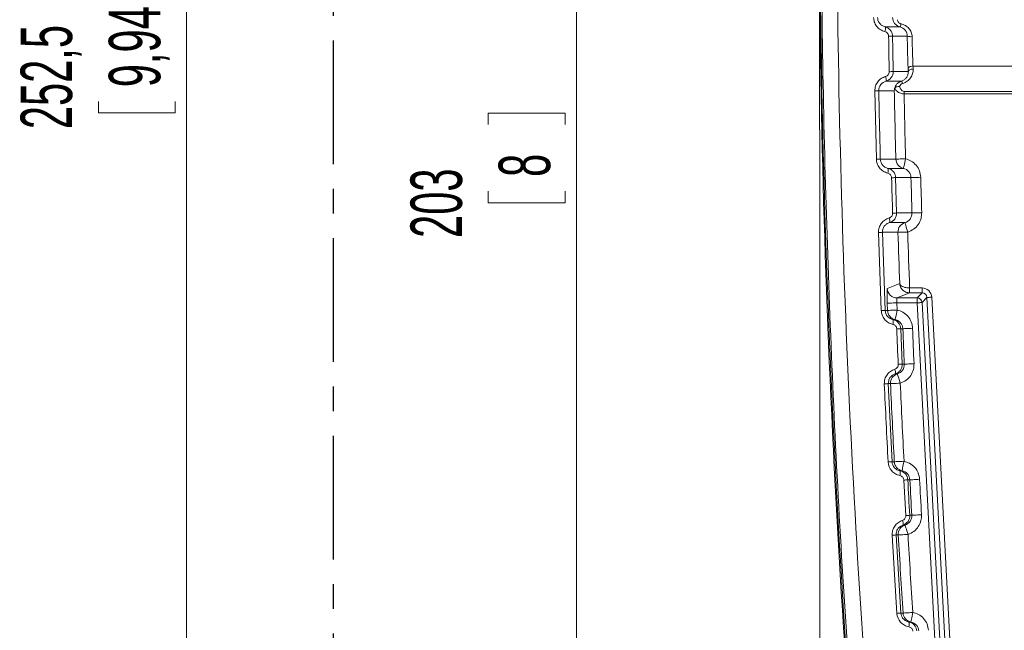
# Model space of a CAD drawing. Header units: millimetres. Extents: x 0 to 594, y 0 to 420.
# Tile 15 of 70: x 231 to 281, y 171 to 202. Entities that reach past the tile are written whole.
import ezdxf

# ---------------------------------------------------------------- set-up
doc = ezdxf.new("R2010")
doc.units = ezdxf.units.MM
doc.linetypes.add('CENTER', pattern=[10.16, 6.35, -1.27, 1.27, -1.27])
doc.styles.add('SLDTEXTSTYLE1', font='TXT', dxfattribs={"width": 0.605})
doc.dimstyles.new('SLDDIMSTYLE1', dxfattribs={"dimtxt": 2.568319, "dimasz": 3.3, "dimexe": 0, "dimexo": 0.0625, "dimgap": 0.64208, "dimtad": 1, "dimdec": 3, "dimlfac": 2, "dimrnd": 1e-09, "dimzin": 12, "dimdsep": 46, "dimtxsty": 'SLDTEXTSTYLE1', "dimsah": 1, "dimcen": 0.09, "dimadec": 0, "dimazin": 3, "dimtfac": 1, "dimtdec": 1, "dimtofl": 0, "dimtmove": 0, "dimatfit": 3, "dimfxl": 1, "dimfrac": 2, "dimtolj": 1, "dimtzin": 12, "dimarcsym": 0})
doc.dimstyles.new('SLDDIMSTYLE2', dxfattribs={"dimtxt": 2.568319, "dimasz": 3.3, "dimexe": 0, "dimexo": 0.0625, "dimgap": 0.64208, "dimtad": 1, "dimdec": 3, "dimlfac": 2, "dimrnd": 1e-09, "dimzin": 12, "dimdsep": 46, "dimtxsty": 'SLDTEXTSTYLE1', "dimsah": 1, "dimcen": 0.09, "dimadec": 0, "dimazin": 3, "dimtfac": 1, "dimtdec": 1, "dimtofl": 0, "dimtmove": 0, "dimatfit": 3, "dimfxl": 1, "dimfrac": 2, "dimtolj": 1, "dimtzin": 12, "dimarcsym": 0})
doc.dimstyles.new('SLDDIMSTYLE5', dxfattribs={"dimtxt": 2.568319, "dimasz": 3.3, "dimexe": 0, "dimexo": 0.0625, "dimgap": 0.64208, "dimtad": 1, "dimdec": 3, "dimlfac": 2, "dimrnd": 1e-09, "dimzin": 12, "dimdsep": 46, "dimtxsty": 'SLDTEXTSTYLE1', "dimsah": 1, "dimcen": 0.09, "dimadec": 0, "dimazin": 3, "dimtfac": 1, "dimtdec": 1, "dimtofl": 0, "dimtmove": 0, "dimatfit": 3, "dimfxl": 1, "dimfrac": 2, "dimtolj": 1, "dimtzin": 12, "dimarcsym": 0})

# ---------------------------------------------------------------- blocks, each defined once
blk = doc.blocks.new('*D12')
at = {"color": 7, "linetype": 'Continuous', "lineweight": 0}
for p, q in [((271.889, 196.238), (271.889, 108.735)), ((253.852, 114.267), (253.264, 114.267)), ((253.264, 114.267), (253.264, 110.323)), ((257.282, 114.267), (257.87, 114.267)), ((257.87, 114.267), (257.87, 110.323)), ((253.264, 110.323), (253.852, 110.323)), ((257.87, 110.323), (257.282, 110.323)), ((271.889, 109.735), (246.889, 109.735))]:
    blk.add_line(p, q, dxfattribs=at)
for points in [[(246.889, 109.735), (250.189, 109.235), (250.189, 110.235)], [(271.889, 109.735), (268.589, 110.235), (268.589, 109.235)]]:
    blk.add_solid(points, dxfattribs=at)
at = {"color": 7, "linetype": 'Continuous', "lineweight": 0, "attachment_point": 1, "rotation": 0, "style": 'SLDTEXTSTYLE1'}
for s, insert, char_height in [('50', (252.431, 118.266, 0.05), 2.6458), ('min.', (259.695, 118.266, 0.05), 2.6458), ('min.', (259.303, 113.733, 0.05), 2.6458), ('2', (254.587, 113.733, 0.05), 2.646)]:
    blk.add_mtext(s, dxfattribs=dict(at, insert=insert, char_height=char_height))
blk = doc.blocks.new('*D13')
at = {"color": 7, "linetype": 'Continuous', "lineweight": 0}
for p, q in [((356.066, 264.449), (238.349, 264.449)), ((239.349, 264.449), (239.349, 139.275)), ((234.816, 206.027), (234.816, 206.615)), ((234.816, 206.615), (238.761, 206.615)), ((238.761, 206.615), (238.761, 206.027)), ((234.816, 197.697), (234.816, 197.109)), ((238.761, 197.109), (238.761, 197.697)), ((234.816, 197.109), (238.761, 197.109)), ((290.17, 139.275), (238.349, 139.275))]:
    blk.add_line(p, q, dxfattribs=at)
for points in [[(239.349, 264.449), (238.849, 261.149), (239.849, 261.149)], [(239.349, 139.275), (239.849, 142.575), (238.849, 142.575)]]:
    blk.add_solid(points, dxfattribs=at)
at = {"color": 7, "linetype": 'Continuous', "lineweight": 0, "char_height": 2.6458, "attachment_point": 1, "rotation": 90, "style": 'SLDTEXTSTYLE1'}
for s, insert in [('252,5', (230.818, 196.276, 0.05)), ('9,94', (235.35, 198.432, 0.05))]:
    blk.add_mtext(s, dxfattribs=dict(at, insert=insert))
blk = doc.blocks.new('*D17')
at = {"color": 7, "linetype": 'Continuous', "lineweight": 0}
for p, q in [((414.293, 245.752), (258.389, 245.752)), ((259.389, 143.848), (259.389, 245.752)), ((254.856, 196.515), (254.856, 197.103)), ((254.856, 197.103), (258.801, 197.103)), ((258.801, 197.103), (258.801, 196.515)), ((254.856, 193.085), (254.856, 192.497)), ((258.801, 192.497), (258.801, 193.085)), ((254.856, 192.497), (258.801, 192.497)), ((414.293, 143.848), (258.389, 143.848))]:
    blk.add_line(p, q, dxfattribs=at)
for points in [[(259.389, 245.752), (258.889, 242.452), (259.889, 242.452)], [(259.389, 143.848), (259.889, 147.148), (258.889, 147.148)]]:
    blk.add_solid(points, dxfattribs=at)
at = {"color": 7, "linetype": 'Continuous', "lineweight": 0, "attachment_point": 1, "rotation": 90, "style": 'SLDTEXTSTYLE1'}
for s, insert, char_height in [('203', (250.858, 190.684, -137.801), 2.6458), ('8', (255.39, 193.82, -137.801), 2.646)]:
    blk.add_mtext(s, dxfattribs=dict(at, insert=insert, char_height=char_height))

msp = doc.modelspace()

# ---------------------------------------------------------------- linework, layer by layer
at = {"color": 7, "linetype": 'CENTER', "lineweight": 30}
msp.add_line((246.88851, 271.94925), (246.88862, 71.53632), dxfattribs=at)
at = {"color": 7, "linetype": 'Continuous', "lineweight": 0}
msp.add_line((271.88855, 206.06237), (271.88855, 196.23751), dxfattribs=at)
at = {"color": 8, "linetype": 'Continuous', "lineweight": 0}
for p, q in [((276.68423, 199.51408), (348.85974, 199.51412)), ((276.44018, 199.23539), (276.43376, 199.38425)), ((274.80341, 194.73066), (274.72339, 198.24555)), ((276.22913, 198.22015), (347.56581, 198.22019)), ((347.56581, 198.09481), (276.22913, 198.09477)), ((275.79027, 193.78622), (275.84277, 191.96629)), ((275.05429, 186.9477), (274.91212, 190.96471)), ((275.11519, 190.97267), (275.25739, 186.95733)), ((276.51321, 187.86054), (275.86508, 187.59777)), ((276.51321, 187.86054), (276.50995, 187.86055)), ((276.51158, 188.11125), (276.51321, 188.11125)), ((276.51321, 188.11125), (277.14933, 188.11125)), ((277.14933, 187.86054), (276.51321, 187.86054)), ((276.89997, 187.59777), (277.14933, 187.86054)), ((275.36012, 187.32811), (275.37427, 186.95732)), ((275.86078, 187.34706), (275.87492, 186.97658)), ((276.89997, 187.34706), (275.86079, 187.34706)), ((278.35489, 159.58588), (276.89997, 187.34706)), ((277.39969, 187.62295), (277.15034, 187.36018)), ((277.15034, 187.36018), (278.60526, 159.59901)), ((278.88216, 159.33624), (277.39969, 187.62295)), ((277.65006, 187.63607), (279.13252, 159.34936)), ((276.05319, 186.01667), (276.12947, 184.19568)), ((276.12947, 184.19568), (276.2391, 184.19568)), ((275.8843, 183.69473), (275.77419, 183.69473)), ((275.53088, 183.19294), (275.41529, 183.19294)), ((275.41529, 183.19294), (275.60998, 179.1776)), ((276.31396, 176.41085), (276.21383, 178.23405)), ((276.27609, 175.91946), (276.16914, 175.91946)), ((275.8611, 171.38177), (275.6139, 175.39878)), ((275.92943, 175.41321), (275.81712, 175.41321)), ((275.81712, 175.41321), (276.06437, 171.39787))]:
    msp.add_line(p, q, dxfattribs=at)
at = {"color": 7, "linetype": 'Continuous', "lineweight": 15}
msp.add_line((275.86508, 187.59777), (276.89997, 187.59777), dxfattribs=at)
at = {"color": 8, "linetype": 'Continuous', "lineweight": 0, "flags": 128}
for points in [[(275.2518, 201.53437), (275.28494, 201.53437), (275.45995, 201.53437), (276.01526, 201.53437)], [(276.39087, 201.05469), (276.31389, 201.05468), (275.96388, 201.05468), (275.66644, 201.05468), (275.63599, 201.05468)], [(276.43376, 199.38425), (276.43978, 199.40838), (276.45486, 199.43178), (276.47844, 199.45359), (276.50963, 199.473), (276.54729, 199.48928), (276.59001, 199.50184), (276.63624, 199.51021), (276.68423, 199.51408)], [(275.66629, 199.23538), (275.74515, 199.23539), (276.09517, 199.23539), (276.41113, 199.23539), (276.44018, 199.23539)], [(276.44018, 199.23539), (276.4462, 199.25953), (276.46127, 199.28294), (276.48484, 199.30475), (276.51603, 199.32417), (276.55369, 199.34046), (276.59643, 199.35303), (276.64265, 199.36141), (276.69065, 199.36529)], [(276.0916, 198.74334), (276.05427, 198.74334), (275.87924, 198.74334), (275.29826, 198.74334)], [(275.72492, 198.25047), (275.69987, 198.25047), (275.52484, 198.25047), (274.92642, 198.25048)], [(276.22913, 198.09477), (276.22913, 198.11117), (276.22913, 198.1275), (276.22913, 198.14369), (276.22913, 198.15967), (276.22913, 198.17537), (276.22913, 198.19073), (276.22913, 198.20568), (276.22913, 198.22015)], [(275.00646, 194.73705), (275.04158, 194.73705), (275.21664, 194.73705), (275.80439, 194.73704)], [(275.80439, 194.73704), (275.81764, 194.73737), (275.8486, 194.73817), (275.89615, 194.73938), (275.95857, 194.74098), (276.03358, 194.74289), (276.11846, 194.74506), (276.21013, 194.7474), (276.30525, 194.74983)], [(276.19231, 194.26124), (276.19467, 194.27144), (276.20122, 194.2998), (276.21172, 194.34524), (276.22578, 194.40603), (276.24284, 194.47987), (276.26228, 194.56396), (276.28335, 194.6551), (276.30525, 194.74983)], [(275.40039, 194.26124), (275.4335, 194.26124), (275.60856, 194.26124), (276.19231, 194.26124)], [(276.58168, 193.78623), (276.51511, 193.78623), (276.16501, 193.78623), (275.84191, 193.78623), (275.79027, 193.78622)], [(276.58168, 193.78623), (276.59493, 193.78659), (276.62589, 193.78743), (276.67344, 193.78872), (276.73585, 193.79042), (276.81086, 193.79245), (276.89574, 193.79476), (276.9874, 193.79724), (277.08252, 193.79982)], [(275.84277, 191.96629), (275.92164, 191.96629), (276.27176, 191.9663), (276.59468, 191.9663), (276.63381, 191.9663)], [(276.63381, 191.9663), (276.64706, 191.9667), (276.67802, 191.96763), (276.72557, 191.96907), (276.78797, 191.97095), (276.86297, 191.97321), (276.94784, 191.97577), (277.0395, 191.97854), (277.13461, 191.9814)], [(276.27239, 191.46989), (276.25025, 191.46989), (276.07517, 191.46989), (275.48084, 191.46989)], [(276.27239, 191.46989), (276.27538, 191.45964), (276.28358, 191.43157), (276.2967, 191.38674), (276.31421, 191.32685), (276.33546, 191.25416), (276.35966, 191.17142), (276.38588, 191.08176), (276.41312, 190.98858)], [(275.91235, 190.97265), (275.88953, 190.97265), (275.71444, 190.97265), (275.11519, 190.97267)], [(275.91235, 190.97265), (275.9256, 190.97307), (275.95656, 190.97405), (276.0041, 190.97557), (276.06651, 190.97755), (276.1415, 190.97994), (276.22637, 190.98264), (276.31802, 190.98556), (276.41312, 190.98858)], [(275.36439, 188.08087), (275.40753, 188.09837), (275.58007, 188.16838), (276.00191, 188.33953)], [(276.50995, 187.86055), (276.50998, 187.86612), (276.51008, 187.88089), (276.51023, 187.90432), (276.51043, 187.93553), (276.51068, 187.97334), (276.51096, 188.01633), (276.51126, 188.06288), (276.51158, 188.11125)], [(276.51321, 188.11125), (276.51321, 188.06287), (276.51321, 188.0163), (276.51321, 187.97331), (276.51322, 187.9355), (276.51321, 187.90429), (276.51321, 187.88086), (276.51321, 187.86609), (276.51321, 187.86054)], [(277.14933, 188.11125), (277.14933, 188.06287), (277.14933, 188.0163), (277.14933, 187.97331), (277.14932, 187.9355), (277.14933, 187.90429), (277.14932, 187.88086), (277.14933, 187.86609), (277.14933, 187.86054)], [(275.36012, 187.32811), (275.37336, 187.32861), (275.40432, 187.32978), (275.45185, 187.33158), (275.51424, 187.33394), (275.58922, 187.33678), (275.67407, 187.33999), (275.7657, 187.34346), (275.86079, 187.34706)], [(276.89997, 187.59777), (276.89997, 187.59222), (276.89997, 187.57745), (276.89997, 187.55402), (276.89997, 187.52281), (276.89997, 187.485), (276.89997, 187.44201), (276.89997, 187.39544), (276.89997, 187.34706)], [(277.15034, 187.36018), (277.14479, 187.35989), (277.13004, 187.35912), (277.10665, 187.35789), (277.07548, 187.35626), (277.03772, 187.35428), (276.99478, 187.35203), (276.94829, 187.34959), (276.89997, 187.34706)], [(277.65006, 187.63607), (277.60175, 187.63354), (277.55524, 187.6311), (277.51231, 187.62885), (277.47455, 187.62687), (277.44338, 187.62524), (277.41999, 187.62401), (277.40524, 187.62324), (277.39969, 187.62295)], [(275.25739, 186.95733), (275.29252, 186.95733), (275.37427, 186.95732)], [(275.37427, 186.95732), (275.38751, 186.95783), (275.41846, 186.95902), (275.46599, 186.96085), (275.52838, 186.96325), (275.60336, 186.96613), (275.68821, 186.9694), (275.77984, 186.97292), (275.87492, 186.97658)], [(275.76812, 186.48661), (275.77034, 186.4968), (275.77653, 186.52521), (275.78646, 186.57076), (275.79975, 186.63172), (275.81589, 186.70578), (275.83428, 186.79012), (275.85421, 186.88155), (275.87492, 186.97658)], [(275.65734, 186.48661), (275.69043, 186.48661), (275.76812, 186.48661)], [(276.16344, 186.01668), (276.10372, 186.01668), (276.05319, 186.01667)], [(276.16344, 186.01668), (276.17668, 186.01721), (276.20763, 186.01845), (276.25516, 186.02035), (276.31754, 186.02285), (276.39252, 186.02585), (276.47736, 186.02924), (276.56898, 186.03291), (276.66406, 186.03672)], [(276.2391, 184.19568), (276.25234, 184.19625), (276.28328, 184.19759), (276.33081, 184.19963), (276.39319, 184.20232), (276.46815, 184.20555), (276.55299, 184.2092), (276.6446, 184.21315), (276.73967, 184.21724)], [(275.53088, 183.19294), (275.54412, 183.19353), (275.57506, 183.19491), (275.62258, 183.19704), (275.68496, 183.19983), (275.75992, 183.20318), (275.84474, 183.20698), (275.93634, 183.21108), (276.0314, 183.21533)], [(275.8843, 183.69473), (275.88744, 183.68448), (275.89603, 183.65649), (275.90974, 183.61182), (275.92805, 183.55216), (275.95026, 183.47977), (275.97554, 183.39738), (276.00293, 183.30811), (276.0314, 183.21533)], [(275.60998, 179.1776), (275.64512, 179.1776), (275.72397, 179.17759)], [(275.72397, 179.17759), (275.7372, 179.17828), (275.76814, 179.17987), (275.81564, 179.18231), (275.878, 179.18552), (275.95293, 179.18937), (276.03773, 179.19373), (276.1293, 179.19844), (276.22433, 179.20333)], [(276.12363, 178.71206), (276.12572, 178.72224), (276.13156, 178.75069), (276.14091, 178.79635), (276.15344, 178.85747), (276.16866, 178.93173), (276.186, 179.01632), (276.20479, 179.10802), (276.22433, 179.20333)], [(276.01582, 178.71206), (276.04889, 178.71206), (276.12363, 178.71206)], [(276.52479, 178.24731), (276.46651, 178.24731), (276.41749, 178.2473)], [(276.52479, 178.24731), (276.53802, 178.24801), (276.56895, 178.24965), (276.61646, 178.25216), (276.67881, 178.25547), (276.75374, 178.25944), (276.83853, 178.26393), (276.93009, 178.26879), (277.02511, 178.27382)], [(276.51764, 176.42486), (276.59657, 176.42486), (276.62413, 176.42486)], [(276.62413, 176.42486), (276.63737, 176.4256), (276.66829, 176.42734), (276.71579, 176.43), (276.77813, 176.43349), (276.85304, 176.43769), (276.93782, 176.44244), (277.02937, 176.44757), (277.12437, 176.45289)], [(276.27609, 175.91946), (276.27939, 175.9092), (276.28837, 175.8813), (276.30267, 175.83681), (276.32178, 175.7774), (276.34496, 175.70533), (276.37134, 175.6233), (276.39992, 175.53444), (276.42961, 175.44208)], [(275.92943, 175.41321), (275.94265, 175.41397), (275.97358, 175.41576), (276.02107, 175.4185), (276.0834, 175.4221), (276.15831, 175.42642), (276.24308, 175.43131), (276.33462, 175.4366), (276.42961, 175.44208)], [(276.06437, 171.39787), (276.09952, 171.39787), (276.17467, 171.39787)], [(276.17467, 171.39787), (276.18789, 171.39872), (276.2188, 171.40071), (276.26627, 171.40377), (276.32858, 171.40778), (276.40346, 171.41261), (276.4882, 171.41807), (276.5797, 171.42396), (276.67465, 171.43008)], [(276.58003, 170.93761), (276.58198, 170.94776), (276.58746, 170.97626), (276.59625, 171.02201), (276.60802, 171.08328), (276.62232, 171.15774), (276.63862, 171.24255), (276.65629, 171.3345), (276.67465, 171.43008)], [(276.47596, 170.93761), (276.50904, 170.93761), (276.58003, 170.93761)]]:
    msp.add_lwpolyline(points, dxfattribs=at)
at = {"color": 7, "linetype": 'Continuous', "lineweight": 15}
for centre, radius, start, end in [((876.57541, 210.08371), 604.68686, 176.10106441, 185.55536065), ((876.1528, 209.82768), 604.3075, 179.99664675, 185.5351321)]:
    msp.add_arc(centre, radius, start, end, dxfattribs=at)
at = {"color": 8, "linetype": 'Continuous', "lineweight": 0}
for centre, radius, start, end in [((274.89701, 201.43012), 0.3698, 337.862113, 16.374585), ((275.68298, 201.75186), 0.39713, 326.793213, 350.474545), ((275.19562, 219.38562), 18.33623, 270.740205, 271.376174), ((276.5761, 201.70658), 0.6777, 254.137936, 275.525258), ((274.93895, 198.83473), 0.37075, 345.729606, 23.885227), ((275.22596, 214.48982), 15.26079, 270.889207, 271.653427), ((275.96296, 198.59106), 0.19934, 10.448629, 49.810591), ((274.48992, 212.05462), 13.81104, 270.968574, 271.811125), ((876.57541, 210.08371), 600.967, 181.12824639, 181.46330045), ((876.57541, 210.08371), 600.46598, 181.14404691, 181.46330045), ((274.5694, 205.398), 10.6699, 271.256732, 272.347624), ((276.30562, 194.74966), 0.50139, 181.442456, 256.938803), ((275.04648, 194.15262), 0.3702, 338.501868, 17.062937), ((275.34906, 203.9657), 10.18903, 271.336704, 272.481815), ((877.32766, 210.08371), 600.967, 181.55398071, 181.72756329), ((877.32766, 210.08371), 600.46598, 181.55398071, 181.72756329), ((275.40151, 201.12374), 9.16807, 271.485784, 272.758679), ((275.11917, 191.55622), 0.37183, 346.575416, 24.523292), ((276.41355, 190.98872), 0.50145, 106.349961, 181.836219), ((274.67796, 199.5372), 8.57569, 271.564647, 272.922471), ((876.57541, 210.08371), 600.967, 181.8223428, 182.07352767), ((876.57541, 210.08371), 600.46598, 181.8223428, 182.09705503), ((275.86571, 188.09944), 0.50166, 182.120656, 269.927741), ((276.89989, 187.34697), 0.2508, 3.01998, 89.979625), ((274.81902, 194.05827), 7.11446, 271.89509, 273.532645), ((275.87528, 186.97639), 0.50137, 182.179941, 257.658883), ((275.30389, 186.37347), 0.37112, 339.189689, 17.749206), ((275.61062, 192.93591), 6.93337, 271.975336, 273.659789), ((877.32766, 210.08371), 601.64577, 182.29255751, 182.46612358), ((877.32766, 210.08371), 601.14475, 182.29255751, 182.46612358), ((275.40955, 183.77537), 0.37346, 347.530594, 25.209142), ((275.68683, 190.62926), 6.44879, 272.124356, 273.935871), ((276.03184, 183.21546), 0.50147, 107.11131, 182.57375), ((876.57541, 210.08371), 601.14475, 182.56170882, 182.94453961), ((274.97608, 189.3141), 6.1369, 272.204622, 274.104082), ((876.57541, 210.08371), 601.64577, 182.56170882, 182.94453961), ((275.17001, 184.51491), 5.35541, 272.5342, 274.712418), ((276.22467, 179.20313), 0.50135, 182.919933, 258.373661), ((275.6622, 178.59459), 0.37262, 339.883533, 18.377288), ((275.97287, 183.50793), 5.27938, 272.61606, 274.831126), ((877.32766, 210.08371), 601.64577, 183.03325309, 183.20706541), ((877.32766, 210.08371), 601.14475, 183.03325309, 183.20706541), ((275.80099, 175.99412), 0.37564, 348.536104, 25.891217), ((276.07264, 181.40595), 5.00092, 272.765811, 275.105067), ((276.43007, 175.4422), 0.50148, 107.88127, 183.314321), ((275.37603, 180.18574), 4.79287, 272.844737, 275.280444), ((876.57541, 210.08371), 601.64577, 183.30356268, 183.68666416), ((876.57541, 210.08371), 601.14475, 183.30356268, 183.68666416), ((275.62159, 175.69524), 4.32012, 273.178114, 275.882678), ((276.67498, 171.42986), 0.50132, 183.658863, 259.083047), ((276.12191, 170.81589), 0.37439, 340.573524, 18.97166)]:
    msp.add_arc(centre, radius, start, end, dxfattribs=at)
for centre, major_axis, ratio, start_param, end_param in [((877.32765, 225.36873), (-0.00034, 601.39036), 0.99968224, 1.61380047, 1.61404812), ((277.14918, 187.60967), (-0.34531, -0.36388), 0.9997106, 2.38251895, 3.90066636), ((277.14918, 187.60967), (0.17275, 0.18205), 0.99913238, 5.5241116, 7.04225901)]:
    msp.add_ellipse(centre, major_axis=major_axis, ratio=ratio, start_param=start_param, end_param=end_param, dxfattribs=at)
for points, knots in [([(274.80876, 151.63462), (274.31581, 157.12667), (273.32981, 168.11186), (272.42718, 184.63429), (271.94351, 201.21315), (271.93675, 217.83893), (272.35655, 234.50016), (273.02707, 245.5892), (273.3623, 251.13317)], [0, 0, 0, 0, 0.16606057, 0.33215361, 0.4982139, 0.66546473, 0.83274903, 1, 1, 1, 1]), ([(274.17126, 251.06512), (273.03265, 234.48866), (272.58751, 217.92267), (273.07024, 184.81149), (273.99811, 168.26628), (275.61896, 151.73152)], [0, 0, 0, 0, 0.5, 0.5, 1, 1, 1, 1]), ([(275.23954, 201.29077), (275.15763, 201.31928), (274.99375, 201.37632), (274.80337, 201.55982), (274.68363, 201.7801), (274.66785, 201.93878), (274.66062, 202.0115)], [0, 0, 0, 0, 0.26215293, 0.52453315, 0.78208693, 1, 1, 1, 1]), ([(274.86363, 202.01486), (274.8685, 201.96633), (274.87917, 201.86007), (274.95995, 201.71292), (275.0878, 201.591), (275.19698, 201.5533), (275.2518, 201.53437)], [0, 0, 0, 0, 0.21501729, 0.47080316, 0.73423506, 1, 1, 1, 1]), ([(276.01526, 201.53437), (275.90593, 201.5611), (275.80841, 201.6253), (275.70765, 201.75524), (275.68166, 201.80356), (275.64635, 201.90704), (275.63751, 201.96024), (275.63738, 202.01485)], [0, 0, 0, 0, 0.5, 0.5, 0.75, 0.75, 1, 1, 1, 1]), ([(275.2518, 201.53437), (275.3062, 201.51532), (275.41537, 201.4771), (275.54155, 201.35459), (275.62065, 201.20816), (275.63117, 201.10291), (275.63599, 201.05468)], [0, 0, 0, 0, 0.260215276, 0.522231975, 0.781087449, 1, 1, 1, 1]), ([(275.88787, 201.90455), (275.89065, 201.87757), (275.8963, 201.82294), (275.94567, 201.75132), (276.0095, 201.70509), (276.05596, 201.69158), (276.07463, 201.68614)], [0, 0, 0, 0, 0.274221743, 0.555309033, 0.821270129, 1, 1, 1, 1]), ([(276.07463, 201.68614), (276.15219, 201.66889), (276.22549, 201.64075), (276.36145, 201.5629), (276.42158, 201.5148), (276.52553, 201.39846), (276.56657, 201.33334), (276.62491, 201.18769), (276.64045, 201.1115), (276.64136, 201.03203)], [0, 0, 0, 0, 0.25, 0.25, 0.5, 0.5, 0.75, 0.75, 1, 1, 1, 1]), ([(275.4325, 201.05092), (275.43007, 201.07505), (275.42476, 201.12781), (275.38489, 201.20111), (275.32144, 201.26226), (275.26683, 201.28127), (275.23954, 201.29077)], [0, 0, 0, 0, 0.217206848, 0.47500354, 0.73761904, 1, 1, 1, 1]), ([(276.43376, 199.38425), (276.42289, 199.63688), (276.41378, 199.90546), (276.40279, 200.33201), (276.39964, 200.47655), (276.39444, 200.76491), (276.39238, 200.90956), (276.39087, 201.05469)], [0, 0, 0, 0, 0.5, 0.5, 0.75, 0.75, 1, 1, 1, 1]), ([(276.64136, 201.03203), (276.64286, 200.90014), (276.64493, 200.76869), (276.65012, 200.50663), (276.65327, 200.37528), (276.66425, 199.98766), (276.67337, 199.74362), (276.68423, 199.51408)], [0, 0, 0, 0, 0.25, 0.25, 0.5, 0.5, 1, 1, 1, 1]), ([(274.72339, 198.24555), (274.72978, 198.3286), (274.74257, 198.49465), (274.86375, 198.71701), (275.04381, 198.8955), (275.19957, 198.95494), (275.27795, 198.98485)], [0, 0, 0, 0, 0.24789708, 0.49566857, 0.74622039, 1, 1, 1, 1]), ([(275.27795, 198.98485), (275.30392, 198.99474), (275.3557, 199.01447), (275.41573, 199.07374), (275.45627, 199.14782), (275.46062, 199.20318), (275.4628, 199.23087)], [0, 0, 0, 0, 0.25261557, 0.50352895, 0.75170164, 1, 1, 1, 1]), ([(275.6663, 199.23538), (275.66831, 199.12405), (275.63301, 199.01526), (275.49955, 198.8373), (275.40524, 198.7731), (275.29825, 198.74334)], [0, 0, 0, 0, 0.5, 0.5, 1, 1, 1, 1]), ([(276.69065, 199.36529), (276.69403, 199.2871), (276.68535, 199.20964), (276.64349, 199.05864), (276.61017, 198.98546), (276.51906, 198.85148), (276.46134, 198.79075), (276.32355, 198.69019), (276.24523, 198.65145), (276.159, 198.62721)], [0, 0, 0, 0, 0.25, 0.25, 0.5, 0.5, 0.75, 0.75, 1, 1, 1, 1]), ([(275.29825, 198.74334), (275.19301, 198.71437), (275.09842, 198.65239), (274.96188, 198.47544), (274.92415, 198.36446), (274.92642, 198.25048)], [0, 0, 0, 0, 0.5, 0.5, 1, 1, 1, 1]), ([(275.74088, 198.36516), (275.74724, 198.39055), (275.76619, 198.46617), (275.83162, 198.57835), (275.9452, 198.68726), (276.04227, 198.72444), (276.0916, 198.74334)], [0, 0, 0, 0, 0.14711523, 0.43808708, 0.71444531, 1, 1, 1, 1]), ([(276.22913, 198.09477), (276.20141, 198.09567), (276.14134, 198.09761), (276.04253, 198.12038), (275.93337, 198.16829), (275.81821, 198.25647), (275.77406, 198.33771), (275.74842, 198.38487)], [0, 0, 0, 0, 0.117940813, 0.255646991, 0.44155612, 0.675750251, 1, 1, 1, 1]), ([(276.159, 198.62721), (276.11905, 198.61598), (276.08384, 198.59508), (276.02838, 198.54174), (276.00808, 198.50946), (275.99576, 198.4748)], [0, 0, 0, 0, 0.5, 0.5, 1, 1, 1, 1]), ([(275.99576, 198.4748), (276.01163, 198.41852), (276.03475, 198.36347), (276.08889, 198.29068), (276.11028, 198.26804), (276.16331, 198.23244), (276.1953, 198.22015), (276.22913, 198.22015)], [0, 0, 0, 0, 0.5, 0.5, 0.75, 0.75, 1, 1, 1, 1]), ([(275.39093, 194.01695), (275.30864, 194.04451), (275.14401, 194.09966), (274.9514, 194.28103), (274.82916, 194.49984), (274.8115, 194.65821), (274.80341, 194.73066)], [0, 0, 0, 0, 0.26230636, 0.52484086, 0.78260842, 1, 1, 1, 1]), ([(275.00646, 194.73705), (275.0119, 194.6887), (275.02384, 194.58263), (275.1063, 194.43649), (275.23562, 194.31599), (275.34531, 194.27954), (275.40039, 194.26124)], [0, 0, 0, 0, 0.21447593, 0.47049039, 0.73409519, 1, 1, 1, 1]), ([(276.30525, 194.74983), (276.40272, 194.71799), (276.60779, 194.65099), (276.85894, 194.43089), (277.04017, 194.13724), (277.0684, 193.9123), (277.08252, 193.79982)], [0, 0, 0, 0, 0.23198237, 0.48806424, 0.74403076, 1, 1, 1, 1]), ([(275.58674, 193.77944), (275.58521, 193.8356), (275.56437, 193.88982), (275.49334, 193.975), (275.44472, 194.00461), (275.39092, 194.01695)], [0, 0, 0, 0, 0.5, 0.5, 1, 1, 1, 1]), ([(275.40039, 194.26124), (275.45503, 194.24283), (275.5647, 194.20588), (275.69237, 194.08478), (275.77311, 193.93932), (275.78488, 193.83427), (275.79027, 193.78622)], [0, 0, 0, 0, 0.26038119, 0.52253522, 0.78158809, 1, 1, 1, 1]), ([(276.58168, 193.78624), (276.57866, 193.89741), (276.53856, 194.00441), (276.39791, 194.17588), (276.30057, 194.23626), (276.19231, 194.26124)], [0, 0, 0, 0, 0.5, 0.5, 1, 1, 1, 1]), ([(275.45745, 191.71055), (275.51042, 191.72592), (275.55726, 191.75815), (275.6235, 191.8477), (275.64093, 191.90267), (275.63923, 191.95875)], [0, 0, 0, 0, 0.5, 0.5, 1, 1, 1, 1]), ([(275.84277, 191.96629), (275.84613, 191.85502), (275.81217, 191.74583), (275.68093, 191.56629), (275.58743, 191.50096), (275.48084, 191.46989)], [0, 0, 0, 0, 0.5, 0.5, 1, 1, 1, 1]), ([(276.27238, 191.46989), (276.37902, 191.50101), (276.47244, 191.5666), (276.6031, 191.74564), (276.63717, 191.85516), (276.63381, 191.9663)], [0, 0, 0, 0, 0.5, 0.5, 1, 1, 1, 1]), ([(277.13461, 191.9814), (277.12867, 191.87959), (277.11614, 191.66471), (276.96746, 191.36596), (276.72923, 191.11561), (276.51849, 191.03092), (276.41312, 190.98858)], [0, 0, 0, 0, 0.230766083, 0.487068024, 0.743534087, 1, 1, 1, 1]), ([(274.91212, 190.96471), (274.90943, 191.04894), (274.92072, 191.13129), (274.97096, 191.2918), (275.00862, 191.36569), (275.10799, 191.50024), (275.16726, 191.55757), (275.3039, 191.65234), (275.37789, 191.68747), (275.45745, 191.71055)], [0, 0, 0, 0, 0.25, 0.25, 0.5, 0.5, 0.75, 0.75, 1, 1, 1, 1]), ([(275.48084, 191.46989), (275.42862, 191.4494), (275.32538, 191.40887), (275.20592, 191.28876), (275.12611, 191.13936), (275.11882, 191.02812), (275.11519, 190.97267)], [0, 0, 0, 0, 0.25733647, 0.50886132, 0.75515636, 1, 1, 1, 1]), ([(276.00191, 188.33953), (276.00197, 188.33906), (276.00204, 188.33852), (276.00217, 188.33758), (276.00237, 188.33622), (276.00281, 188.33344), (276.00378, 188.32829), (276.00611, 188.31878), (276.01229, 188.30088), (276.02234, 188.2825), (276.05215, 188.24196), (276.11654, 188.18995), (276.24276, 188.14129), (276.37727, 188.11448), (276.46601, 188.11235), (276.51158, 188.11125)], [0, 0, 0, 0, 0.00396738, 0.00441679, 0.00824193, 0.01517623, 0.02798305, 0.05167038, 0.09583488, 0.18067592, 0.21106189, 0.45699371, 0.67225815, 0.83171962, 1, 1, 1, 1]), ([(276.50994, 187.86055), (276.44177, 187.86102), (276.37454, 187.87543), (276.25215, 187.92747), (276.19725, 187.96494), (276.10655, 188.05479), (276.07081, 188.10686), (276.02027, 188.2188), (276.00542, 188.27961), (276.00191, 188.33953)], [0, 0, 0, 0, 0.25, 0.25, 0.5, 0.5, 0.75, 0.75, 1, 1, 1, 1]), ([(275.36012, 187.32811), (275.35826, 187.37723), (275.35665, 187.42554), (275.35389, 187.52063), (275.35273, 187.56788), (275.35097, 187.6582), (275.35036, 187.70107), (275.34967, 187.7823), (275.3496, 187.82087), (275.35021, 187.92487), (275.35173, 187.98123), (275.35669, 188.05794), (275.36017, 188.07916), (275.36439, 188.08087)], [0, 0, 0, 0, 0.125, 0.125, 0.25, 0.25, 0.375, 0.375, 0.5, 0.5, 0.75, 0.75, 1, 1, 1, 1]), ([(275.86508, 187.59777), (275.86298, 187.59642), (275.85747, 187.59288), (275.85164, 187.56339), (275.84959, 187.50663), (275.85232, 187.43138), (275.85796, 187.3752), (275.86079, 187.34706)], [0, 0, 0, 0, 0.13326651, 0.35006989, 0.56635312, 0.78285043, 1, 1, 1, 1]), ([(275.6508, 186.24162), (275.56813, 186.26818), (275.40273, 186.3213), (275.20781, 186.50038), (275.08296, 186.71757), (275.06328, 186.87556), (275.05429, 186.9477)], [0, 0, 0, 0, 0.26248027, 0.52517721, 0.78318995, 1, 1, 1, 1]), ([(275.25739, 186.95733), (275.26184, 186.84319), (275.30657, 186.73405), (275.45256, 186.56624), (275.55051, 186.50959), (275.65734, 186.48661)], [0, 0, 0, 0, 0.5, 0.5, 1, 1, 1, 1]), ([(275.87492, 186.97658), (275.97268, 186.946), (276.17848, 186.88164), (276.43237, 186.66487), (276.61736, 186.37357), (276.6485, 186.149), (276.66406, 186.03672)], [0, 0, 0, 0, 0.23179102, 0.48794184, 0.74396742, 1, 1, 1, 1]), ([(275.84961, 186.00666), (275.84734, 186.06279), (275.8258, 186.11672), (275.75371, 186.20097), (275.70474, 186.22995), (275.6508, 186.24162)], [0, 0, 0, 0, 0.5, 0.5, 1, 1, 1, 1]), ([(275.65734, 186.48661), (275.71224, 186.46887), (275.82241, 186.43327), (275.95164, 186.3137), (276.0341, 186.1693), (276.04721, 186.06452), (276.05319, 186.01667)], [0, 0, 0, 0, 0.26056289, 0.52286998, 0.78215092, 1, 1, 1, 1]), ([(276.16344, 186.01668), (276.15564, 186.07283), (276.14003, 186.18516), (276.04731, 186.33081), (275.92012, 186.43917), (275.81708, 186.47132), (275.76812, 186.48661)], [0, 0, 0, 0, 0.255746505, 0.511655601, 0.767918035, 1, 1, 1, 1]), ([(276.73967, 184.21724), (276.73506, 184.11548), (276.72532, 183.90058), (276.58067, 183.6), (276.34578, 183.34654), (276.1362, 183.25907), (276.0314, 183.21533)], [0, 0, 0, 0, 0.23056494, 0.48693471, 0.74347324, 1, 1, 1, 1]), ([(275.21216, 183.18175), (275.21645, 183.26488), (275.22503, 183.4311), (275.34046, 183.65637), (275.51584, 183.83925), (275.6699, 183.90257), (275.74743, 183.93443)], [0, 0, 0, 0, 0.24799205, 0.49586661, 0.74629777, 1, 1, 1, 1]), ([(275.74743, 183.93443), (275.77313, 183.94497), (275.82434, 183.96598), (275.88281, 184.02672), (275.92144, 184.10176), (275.9244, 184.15719), (275.92587, 184.18491)], [0, 0, 0, 0, 0.252518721, 0.503314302, 0.751599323, 1, 1, 1, 1]), ([(276.12947, 184.19568), (276.12654, 184.14028), (276.1207, 184.02969), (276.04403, 183.87975), (275.92776, 183.75811), (275.8254, 183.71586), (275.77419, 183.69473)], [0, 0, 0, 0, 0.25017731, 0.49936508, 0.74957979, 1, 1, 1, 1]), ([(275.8843, 183.69473), (275.99048, 183.72725), (276.083, 183.79404), (276.21126, 183.97471), (276.2439, 184.08463), (276.2391, 184.19568)], [0, 0, 0, 0, 0.5, 0.5, 1, 1, 1, 1]), ([(275.77419, 183.69473), (275.72229, 183.67357), (275.61965, 183.63172), (275.50183, 183.5101), (275.42401, 183.35969), (275.41819, 183.24842), (275.41529, 183.19294)], [0, 0, 0, 0, 0.25721683, 0.50865771, 0.75502183, 1, 1, 1, 1]), ([(276.01209, 178.46643), (275.93087, 178.48295), (275.85433, 178.51191), (275.71065, 178.59494), (275.64671, 178.64732), (275.48213, 178.83507), (275.41553, 178.99625), (275.4068, 179.16473)], [0, 0, 0, 0, 0.25, 0.25, 0.5, 0.5, 1, 1, 1, 1]), ([(275.60997, 179.1776), (275.61592, 179.06354), (275.66205, 178.95504), (275.81008, 178.78917), (275.90869, 178.73373), (276.01582, 178.71206)], [0, 0, 0, 0, 0.5, 0.5, 1, 1, 1, 1]), ([(276.22433, 179.20333), (276.32232, 179.17403), (276.52876, 179.1123), (276.78531, 178.89894), (276.97407, 178.61005), (277.0081, 178.3859), (277.02511, 178.27382)], [0, 0, 0, 0, 0.23151814, 0.48776094, 0.7438778, 1, 1, 1, 1]), ([(276.01582, 178.71206), (276.12459, 178.68984), (276.22315, 178.63225), (276.36816, 178.46511), (276.41158, 178.35847), (276.41749, 178.2473)], [0, 0, 0, 0, 0.5, 0.5, 1, 1, 1, 1]), ([(276.52479, 178.24731), (276.5189, 178.35831), (276.47609, 178.46419), (276.33122, 178.63193), (276.23243, 178.68981), (276.12364, 178.71206)], [0, 0, 0, 0, 0.5, 0.5, 1, 1, 1, 1]), ([(276.21383, 178.23405), (276.21053, 178.25787), (276.20325, 178.31026), (276.16083, 178.38199), (276.09512, 178.44089), (276.03976, 178.45792), (276.01209, 178.46643)], [0, 0, 0, 0, 0.21553353, 0.47402034, 0.73711394, 1, 1, 1, 1]), ([(275.6139, 175.39878), (275.6171, 175.48194), (275.6235, 175.64824), (275.73595, 175.87497), (275.90886, 176.06001), (276.06194, 176.12531), (276.13893, 176.15815)], [0, 0, 0, 0, 0.24810912, 0.49610979, 0.74654637, 1, 1, 1, 1]), ([(276.13893, 176.15815), (276.16444, 176.16901), (276.21532, 176.19068), (276.27298, 176.25214), (276.31061, 176.32768), (276.31284, 176.38312), (276.31396, 176.41085)], [0, 0, 0, 0, 0.25225303, 0.50306049, 0.75147488, 1, 1, 1, 1]), ([(276.51764, 176.42486), (276.52388, 176.31381), (276.49283, 176.20387), (276.36646, 176.02106), (276.27479, 175.95332), (276.16914, 175.91946)], [0, 0, 0, 0, 0.5, 0.5, 1, 1, 1, 1]), ([(276.27609, 175.91946), (276.38178, 175.95338), (276.47337, 176.02137), (276.59918, 176.20364), (276.63036, 176.31393), (276.62414, 176.42486)], [0, 0, 0, 0, 0.5, 0.5, 1, 1, 1, 1]), ([(277.12437, 176.45289), (277.1211, 176.35125), (277.11419, 176.13641), (276.97365, 175.83408), (276.7422, 175.57749), (276.53381, 175.48722), (276.42961, 175.44208)], [0, 0, 0, 0, 0.2302863, 0.48674736, 0.74337494, 1, 1, 1, 1]), ([(276.16914, 175.91946), (276.1176, 175.89765), (276.01562, 175.85449), (275.89944, 175.73141), (275.82363, 175.58), (275.81929, 175.46871), (275.81712, 175.41321)], [0, 0, 0, 0, 0.25692808, 0.50833946, 0.75483287, 1, 1, 1, 1]), ([(276.47499, 170.69137), (276.39359, 170.70689), (276.31671, 170.73491), (276.17208, 170.81612), (276.10751, 170.86768), (275.94067, 171.05325), (275.87203, 171.21347), (275.8611, 171.38177)], [0, 0, 0, 0, 0.25, 0.25, 0.5, 0.5, 1, 1, 1, 1]), ([(276.06437, 171.39787), (276.07161, 171.35021), (276.0876, 171.24497), (276.17519, 171.10222), (276.30899, 170.98637), (276.42015, 170.95391), (276.47596, 170.93761)], [0, 0, 0, 0, 0.21266748, 0.46951436, 0.733678, 1, 1, 1, 1]), ([(276.67465, 171.43008), (276.77281, 171.40206), (276.97981, 171.34298), (277.23895, 171.13308), (277.43143, 170.84664), (277.46836, 170.62295), (277.48683, 170.5111)], [0, 0, 0, 0, 0.23117095, 0.48753102, 0.74376265, 1, 1, 1, 1]), ([(276.67958, 170.46162), (276.67586, 170.51764), (276.65295, 170.57096), (276.57883, 170.65328), (276.52919, 170.68104), (276.47499, 170.69137)], [0, 0, 0, 0, 0.5, 0.5, 1, 1, 1, 1]), ([(276.47596, 170.93761), (276.53133, 170.92121), (276.64242, 170.88831), (276.77464, 170.77183), (276.86047, 170.62965), (276.87619, 170.52548), (276.88334, 170.47811)], [0, 0, 0, 0, 0.26095332, 0.52358622, 0.78336236, 1, 1, 1, 1]), ([(276.98689, 170.47811), (276.97956, 170.58899), (276.93542, 170.69426), (276.7885, 170.86008), (276.68905, 170.9167), (276.58003, 170.93761)], [0, 0, 0, 0, 0.5, 0.5, 1, 1, 1, 1])]:
    msp.add_open_spline(points, degree=3, knots=knots, dxfattribs=at)
at = {"color": 7, "linetype": 'Continuous', "lineweight": 15}
for points, knots in [([(276.39087, 201.05469), (276.38996, 201.16744), (276.3523, 201.27343), (276.21931, 201.44458), (276.12547, 201.50736), (276.01526, 201.53437)], [0, 0, 0, 0, 0.5, 0.5, 1, 1, 1, 1]), ([(276.0916, 198.74334), (276.14108, 198.76277), (276.24201, 198.80241), (276.35136, 198.9128), (276.42559, 199.05203), (276.44319, 199.16536), (276.44047, 199.2287), (276.44018, 199.23539)], [0, 0, 0, 0, 0.210820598, 0.430018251, 0.677431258, 0.965927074, 1, 1, 1, 1]), ([(275.74842, 198.38487), (275.76361, 198.4117), (275.7964, 198.43527), (275.88579, 198.46793), (275.94099, 198.47618), (275.99576, 198.4748)], [0, 0, 0, 0, 0.5, 0.5, 1, 1, 1, 1])]:
    msp.add_open_spline(points, degree=3, knots=knots, dxfattribs=at)
at = {"color": 8, "linetype": 'Continuous', "lineweight": 0}
for points in [[(275.4628, 199.23087), (275.45177, 199.83754), (275.44167, 200.44422), (275.4325, 201.05092)], [(275.63599, 201.05468), (275.64517, 200.44823), (275.65527, 199.8418), (275.6663, 199.23538)], [(274.92642, 198.25048), (274.94965, 197.07926), (274.97633, 195.90811), (275.00646, 194.73705)], [(275.63923, 191.95875), (275.62081, 192.56562), (275.60331, 193.17252), (275.58674, 193.77944)], [(275.92587, 184.1849), (275.89952, 184.79211), (275.8741, 185.39937), (275.84961, 186.00666)], [(275.4068, 179.16473), (275.33741, 180.50351), (275.27253, 181.84252), (275.21216, 183.18175)], [(276.41749, 178.2473), (276.44994, 177.63977), (276.48333, 177.03229), (276.51764, 176.42486)]]:
    msp.add_open_spline(points, degree=3, dxfattribs=at)
at = {"color": 7, "linetype": 'Continuous', "lineweight": 15}
for points in [[(275.74842, 198.38487), (275.7454, 198.37954), (275.74287, 198.37291), (275.74088, 198.36516)], [(275.74088, 198.36516), (275.73113, 198.32721), (275.72583, 198.28849), (275.72492, 198.25047)]]:
    msp.add_open_spline(points, degree=3, dxfattribs=at)

# ---------------------------------------------------------------- dimensions: what is measured, and where the dimension line sits
at = {"color": 7, "linetype": 'Continuous', "lineweight": 0}
for base, p1, p2, dimstyle, picture, middle in [((239.34858, 139.27505), (356.06649, 264.44931), (290.17048, 139.27508), 'SLDDIMSTYLE2', '*D13', (239.34854, 201.86215)), ((259.38853, 245.75237), (414.29298, 143.84766), (414.29292, 245.75246), 'SLDDIMSTYLE5', '*D17', (259.38856, 194.79997))]:
    dim = msp.add_linear_dim(base=base, p1=p1, p2=p2, angle=270.000033, dimstyle=dimstyle, dxfattribs=at)
    dim.commit()
    dim.dimension.update_dxf_attribs({"geometry": picture, "text_midpoint": middle, "dimtype": 160})
dim = msp.add_linear_dim(base=(246.8886, 109.7348), p1=(271.88855, 196.23751), p2=(246.88862, 71.53632), angle=0.000033, text='<> min. ', dimstyle='SLDDIMSTYLE1', dxfattribs=at)
dim.commit()
dim.dimension.update_dxf_attribs({"geometry": '*D12', "text_midpoint": (259.3886, 109.73481), "dimtype": 160})

doc.saveas('drawing.dxf')
